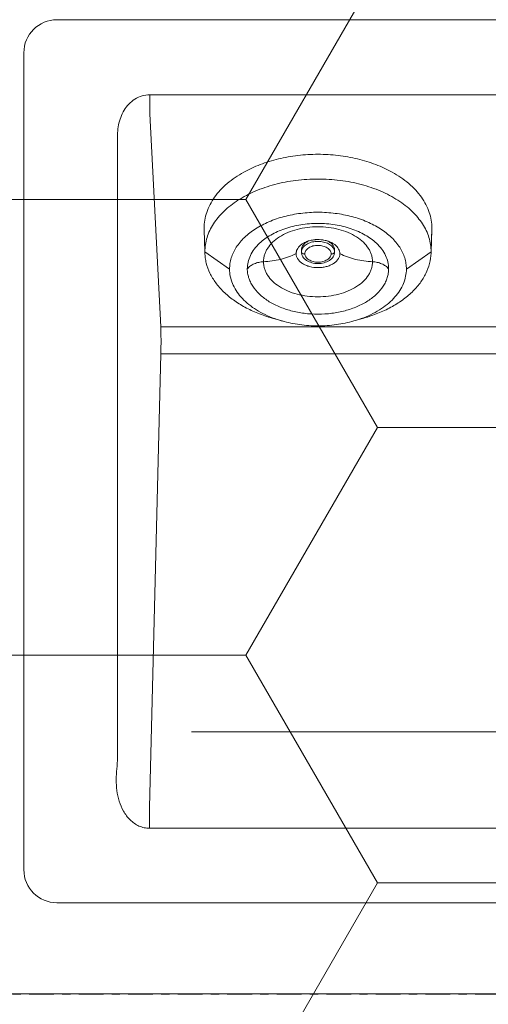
# Model space of a CAD drawing. Header units: millimetres. Extents: x -4835 to 23023, y -15404 to 3906.
# Tile 168 of 256: x 4403.95 to 4409.61, y 1000.26 to 1012.14. Entities that reach past the tile are written whole.
import ezdxf

# ---------------------------------------------------------------- set-up
doc = ezdxf.new("R2010")
doc.units = ezdxf.units.MM
for name, pattern in [('DASHDOT', [1, 0.5, -0.25, 0, -0.25]), ('DXK_LINE_DOT3', [5.9187, 2.979, -0.9799, 0.9799, -0.9799]), ('HIDDEN2', [4.7625, 3.175, -1.5875])]:
    doc.linetypes.add(name, pattern=pattern)
doc.layers.get('0').update_dxf_attribs({"lineweight": 9})
for name, color, linetype, lineweight in [('-AGP1_OSIE', 2, 'DASHDOT', 9), ('-AGP1_wymiary', 8, 'Continuous', 9), ('_A_KONTRUKCJA STALOWA', 170, 'Continuous', 13), ('MEBLE PKN', 150, 'Continuous', 9)]:
    doc.layers.add(name, color=color, linetype=linetype, lineweight=lineweight)
for name, color, linetype, lineweight, true_color in [('_A_WYCIERACZKA', 7, 'Continuous', 5, 0xa5a5a5), ('a___wymiary', 7, 'Continuous', 5, 0x666666), ('IS-ct-urzadzenia', 7, 'Continuous', 5, 0xa5a5a5)]:
    doc.layers.add(name, color=color, linetype=linetype, lineweight=lineweight, true_color=true_color)
doc.layers.add('Budowlane - Chodnik', color=7, linetype='Continuous')
doc.layers.add('TS_INNE_OBIEKTY', color=7, linetype='Continuous')
doc.styles.add('ARIAL', font='arial.ttf', dxfattribs={"width": 0.8})
doc.dimstyles.new('1_50', dxfattribs={"dimtxt": 9, "dimasz": 5, "dimexe": 1.25, "dimexo": 0.625, "dimgap": 1.5, "dimtad": 1, "dimdec": 3, "dimrnd": 0.5, "dimdsep": 46, "dimtxsty": 'ARIAL', "dimblk": 'znacznik', "dimcen": 1.5, "dimse1": 1, "dimse2": 1, "dimclrd": 6, "dimclrt": 6, "dimazin": 0, "dimtfac": 1, "dimtdec": 3, "dimtmove": 0, "dimatfit": 3, "dimldrblk": 'znacznik', "dimfxl": 1, "dimarcsym": 0})

# ---------------------------------------------------------------- blocks, each defined once
blk = doc.blocks.new('WYCIERACZKA')
at = {"layer": 'Budowlane - Chodnik', "lineweight": 0}
h = blk.add_hatch(dxfattribs=at)
h.set_pattern_fill('HONEY', color=0)
h.set_pattern_definition([(0, (-50550.5463, -15078.1207), (4.7625, 2.74963064), [3.175, -6.35]), (120, (-50550.5463, -15078.1207), (-4.76249999, 2.74963066), [3.175, -6.35]), (60, (-50550.5463, -15078.1207), (1e-08, 5.49926131), [-6.35, 3.175])])
h.paths.add_polyline_path([(1, -159), (1, -1), (109, -1), (109, -159)])
blk = doc.blocks.new('A$C728E2813')
at = {"color": 0, "linetype": 'Continuous', "lineweight": 0}
for p, q in [((-50.1, 19.56), (-37.3, 19.56)), ((-36.9, 19.16), (-36.9, 9.3)), ((-48.979, 18.654), (-38.421, 18.654)), ((-38.421, 18.425), (-38.421, 18.654)), ((-38.421, 18.425), (-38.554, 15.854)), ((-38.03, 18.1), (-38.03, 10.65)), ((-41.824, 17.043), (-41.824, 17.045)), ((-41.824, 17.042), (-41.824, 17.043)), ((-41.824, 17.042), (-41.824, 17.043)), ((-41.824, 17.024), (-41.824, 17.043)), ((-41.824, 17.042), (-41.815, 16.759)), ((-41.824, 17.024), (-41.824, 17.024)), ((-41.815, 16.759), (-41.824, 17.024)), ((-39.085, 16.759), (-39.076, 17.024)), ((-39.076, 17.043), (-39.076, 17.042)), ((-39.076, 17.043), (-39.076, 17.042)), ((-39.076, 17.043), (-39.076, 17.028)), ((-39.076, 17.028), (-39.076, 17.024)), ((-41.815, 16.741), (-41.815, 16.759)), ((-41.815, 16.759), (-41.517, 16.55)), ((-40.65, 16.782), (-40.65, 16.756)), ((-40.25, 16.782), (-40.25, 16.756)), ((-39.085, 16.759), (-39.383, 16.55)), ((-39.085, 16.759), (-39.085, 16.746)), ((-40.883, 15.923), (-41.004, 15.957)), ((-40.017, 15.923), (-39.896, 15.957)), ((-48.846, 15.854), (-38.554, 15.854)), ((-38.555, 15.525), (-48.845, 15.525)), ((-38.555, 15.525), (-38.417, 10.05)), ((-38.417, 9.8), (-38.417, 10.05)), ((-38.417, 9.8), (-48.983, 9.8)), ((-37.3, 8.9), (-50.1, 8.9))]:
    blk.add_line(p, q, dxfattribs=at)
for centre, radius, start, end in [((-37.3, 19.16), 0.4, 360, 90), ((-41.243, 17.043), 0.582, 180.0483, 181.8676), ((-39.657, 17.043), 0.582, 358.5331, 359.9519), ((-39.658, 17.043), 0.582, 358.1329, 358.5333), ((-40.482, 16.61), 0.291, 112.3267, 116.692), ((-40.453, 16.52), 0.385, 98.097, 100.3412), ((-40.45, 16.499), 0.407, 86.4111, 98.0626), ((-40.45, 16.504), 0.402, 85.2197, 86.4298), ((-40.436, 16.566), 0.339, 70.9046, 73.521), ((-40.516, 17.216), 1.344, 248.7971, 254.1473), ((-40.392, 17.24), 1.37, 285.9036, 291.177), ((-37.3, 9.3), 0.4, 270, 0)]:
    blk.add_arc(centre, radius, start, end, dxfattribs=at)
for points, knots in [([(-38.421, 18.654), (-38.389, 18.654), (-38.326, 18.645), (-38.239, 18.605), (-38.165, 18.544), (-38.107, 18.468), (-38.066, 18.382), (-38.041, 18.29), (-38.03, 18.195), (-38.03, 18.132), (-38.03, 18.1)], [0, 0, 0, 0, 0.124808, 0.249677, 0.374608, 0.499597, 0.624635, 0.749719, 0.874847, 1, 1, 1, 1]), ([(-41.346, 17.72), (-41.283, 17.755), (-41.146, 17.818), (-40.926, 17.885), (-40.692, 17.926), (-40.45, 17.94), (-40.208, 17.926), (-39.974, 17.885), (-39.754, 17.818), (-39.617, 17.755), (-39.554, 17.72)], [0, 0, 0, 0, 0.117407, 0.241136, 0.369394, 0.500008, 0.630622, 0.758876, 0.8826, 1, 1, 1, 1]), ([(-41.824, 17.043), (-41.824, 17.075), (-41.819, 17.14), (-41.795, 17.236), (-41.754, 17.33), (-41.699, 17.42), (-41.63, 17.505), (-41.517, 17.613), (-41.417, 17.68), (-41.346, 17.72)], [0, 0, 0, 0, 0.111592, 0.224774, 0.340996, 0.4615, 0.587228, 0.718799, 1, 1, 1, 1]), ([(-39.554, 17.72), (-39.483, 17.68), (-39.383, 17.613), (-39.27, 17.505), (-39.201, 17.42), (-39.146, 17.33), (-39.105, 17.236), (-39.081, 17.14), (-39.076, 17.075), (-39.076, 17.043)], [0, 0, 0, 0, 0.281194, 0.412763, 0.53849, 0.658995, 0.775219, 0.888404, 1, 1, 1, 1]), ([(-41.815, 16.759), (-41.815, 16.788), (-41.811, 16.846), (-41.791, 16.932), (-41.758, 17.016), (-41.712, 17.097), (-41.654, 17.175), (-41.56, 17.276), (-41.414, 17.389), (-41.206, 17.497), (-40.97, 17.577), (-40.715, 17.626), (-40.45, 17.642), (-40.185, 17.626), (-39.93, 17.577), (-39.694, 17.497), (-39.486, 17.389), (-39.34, 17.276), (-39.246, 17.175), (-39.188, 17.097), (-39.142, 17.016), (-39.109, 16.932), (-39.089, 16.846), (-39.085, 16.788), (-39.085, 16.759)], [0, 0, 0, 0, 0.024205, 0.048752, 0.073928, 0.099984, 0.127123, 0.155481, 0.216035, 0.281711, 0.351787, 0.425052, 0.499987, 0.574923, 0.648189, 0.718266, 0.783944, 0.844499, 0.872859, 0.899998, 0.926055, 0.951228, 0.975783, 1, 1, 1, 1]), ([(-39.383, 16.55), (-39.383, 16.572), (-39.386, 16.618), (-39.402, 16.685), (-39.428, 16.751), (-39.476, 16.837), (-39.562, 16.939), (-39.697, 17.042), (-39.859, 17.126), (-40.043, 17.189), (-40.243, 17.227), (-40.45, 17.24), (-40.657, 17.227), (-40.857, 17.189), (-41.041, 17.126), (-41.203, 17.042), (-41.318, 16.954), (-41.392, 16.875), (-41.437, 16.814), (-41.472, 16.75), (-41.498, 16.685), (-41.514, 16.618), (-41.517, 16.572), (-41.517, 16.55)], [0, 0, 0, 0, 0.024209, 0.048758, 0.073935, 0.099995, 0.155406, 0.215968, 0.281652, 0.351737, 0.425012, 0.499957, 0.574902, 0.648177, 0.718262, 0.783946, 0.844507, 0.872869, 0.90001, 0.92607, 0.951251, 0.975799, 1, 1, 1, 1]), ([(-39.745, 16.862), (-39.785, 16.9), (-39.856, 16.951), (-39.962, 17.004), (-40.082, 17.051), (-40.245, 17.09), (-40.45, 17.106), (-40.655, 17.09), (-40.818, 17.051), (-40.938, 17.004), (-41.044, 16.951), (-41.115, 16.9), (-41.155, 16.862)], [0, 0, 0, 0, 0.110357, 0.170208, 0.232742, 0.363973, 0.5, 0.636026, 0.767257, 0.829791, 0.889643, 1, 1, 1, 1]), ([(-41.108, 16.638), (-41.108, 16.652), (-41.106, 16.68), (-41.096, 16.721), (-41.081, 16.762), (-41.051, 16.815), (-40.998, 16.878), (-40.915, 16.942), (-40.815, 16.994), (-40.701, 17.032), (-40.578, 17.056), (-40.45, 17.064), (-40.322, 17.056), (-40.199, 17.032), (-40.086, 16.994), (-39.985, 16.942), (-39.902, 16.878), (-39.849, 16.815), (-39.819, 16.762), (-39.804, 16.721), (-39.794, 16.68), (-39.792, 16.652), (-39.792, 16.638)], [0, 0, 0, 0, 0.024187, 0.048726, 0.073907, 0.099972, 0.155385, 0.21595, 0.281639, 0.351729, 0.42501, 0.499962, 0.574915, 0.6482, 0.718294, 0.783986, 0.844557, 0.899972, 0.926034, 0.951225, 0.975793, 1, 1, 1, 1]), ([(-40.65, 16.782), (-40.65, 16.788), (-40.649, 16.8), (-40.643, 16.818), (-40.633, 16.835), (-40.62, 16.851), (-40.604, 16.865), (-40.582, 16.88), (-40.566, 16.888), (-40.556, 16.892)], [0, 0, 0, 0, 0.1044802, 0.2122105, 0.3251385, 0.4448086, 0.5721613, 0.7074773, 0.8969966, 0.8969966, 0.8969966, 0.8969966]), ([(-40.646, 16.78), (-40.644, 16.788), (-40.637, 16.803), (-40.622, 16.822), (-40.602, 16.84), (-40.577, 16.856), (-40.549, 16.868), (-40.507, 16.88), (-40.451, 16.887), (-40.385, 16.88), (-40.334, 16.862), (-40.3, 16.841), (-40.279, 16.824), (-40.264, 16.804), (-40.257, 16.789), (-40.254, 16.782)], [0, 0, 0, 0, 0.049417, 0.102284, 0.159357, 0.220839, 0.286468, 0.355488, 0.499447, 0.643542, 0.778301, 0.840083, 0.897447, 0.950537, 1, 1, 1, 1]), ([(-40.592, 16.879), (-40.587, 16.881), (-40.564, 16.89), (-40.54, 16.896), (-40.522, 16.899)], [0, 0, 0, 0, 0.243159, 1, 1, 1, 1]), ([(-40.416, 16.904), (-40.409, 16.904), (-40.384, 16.901), (-40.358, 16.896), (-40.34, 16.89)], [0, 0, 0, 0, 0.254373, 1, 1, 1, 1]), ([(-40.343, 16.891), (-40.329, 16.885), (-40.305, 16.873), (-40.279, 16.85), (-40.264, 16.83), (-40.256, 16.815), (-40.251, 16.799), (-40.25, 16.788), (-40.25, 16.782)], [0, 0, 0, 0, 0.289801, 0.550476, 0.670433, 0.784294, 0.893443, 1, 1, 1, 1]), ([(-40.325, 16.886), (-40.32, 16.884), (-40.3, 16.876), (-40.281, 16.867), (-40.267, 16.858)], [0, 0, 0, 0, 0.258899, 1, 1, 1, 1]), ([(-41.303, 16.553), (-41.303, 16.581), (-41.296, 16.637), (-41.267, 16.717), (-41.22, 16.794), (-41.178, 16.84), (-41.155, 16.862)], [0, 0, 0, 0, 0.233848, 0.474911, 0.728923, 1, 1, 1, 1]), ([(-40.714, 16.736), (-40.714, 16.746), (-40.711, 16.765), (-40.7, 16.793), (-40.682, 16.819), (-40.666, 16.834), (-40.657, 16.841)], [0, 0, 0, 0, 0.230209, 0.469657, 0.724971, 1, 1, 1, 1]), ([(-40.657, 16.841), (-40.654, 16.844), (-40.64, 16.855), (-40.625, 16.864), (-40.612, 16.87)], [0, 0, 0, 0, 0.240791, 1, 1, 1, 1]), ([(-40.65, 16.756), (-40.65, 16.758), (-40.65, 16.766), (-40.648, 16.774), (-40.646, 16.78)], [0, 0, 0, 0, 0.247458, 1, 1, 1, 1]), ([(-40.608, 16.734), (-40.608, 16.741), (-40.606, 16.755), (-40.597, 16.774), (-40.582, 16.792), (-40.562, 16.807), (-40.537, 16.82), (-40.5, 16.832), (-40.47, 16.836), (-40.45, 16.836)], [0, 0, 0, 0, 0.09707, 0.199499, 0.310632, 0.432113, 0.564028, 0.704784, 1, 1, 1, 1]), ([(-40.45, 16.836), (-40.44, 16.836), (-40.419, 16.835), (-40.39, 16.829), (-40.362, 16.82), (-40.338, 16.807), (-40.318, 16.792), (-40.303, 16.774), (-40.294, 16.755), (-40.292, 16.741), (-40.292, 16.734)], [0, 0, 0, 0, 0.149473, 0.29629, 0.43676, 0.568471, 0.689889, 0.801001, 0.903218, 1, 1, 1, 1]), ([(-40.267, 16.858), (-40.257, 16.852), (-40.238, 16.838), (-40.214, 16.814), (-40.197, 16.787), (-40.191, 16.768), (-40.189, 16.758)], [0, 0, 0, 0, 0.277711, 0.535161, 0.774432, 1, 1, 1, 1]), ([(-40.254, 16.782), (-40.253, 16.78), (-40.251, 16.771), (-40.25, 16.762), (-40.25, 16.756)], [0, 0, 0, 0, 0.253936, 1, 1, 1, 1]), ([(-39.745, 16.862), (-39.722, 16.84), (-39.68, 16.794), (-39.633, 16.717), (-39.604, 16.636), (-39.597, 16.581), (-39.597, 16.553)], [0, 0, 0, 0, 0.271115, 0.525199, 0.766283, 1, 1, 1, 1]), ([(-41.004, 15.957), (-41.061, 15.974), (-41.173, 16.012), (-41.329, 16.084), (-41.468, 16.17), (-41.587, 16.268), (-41.683, 16.376), (-41.755, 16.493), (-41.801, 16.615), (-41.813, 16.699), (-41.815, 16.741)], [0, 0, 0, 0, 0.149856, 0.293165, 0.428938, 0.556663, 0.676437, 0.789065, 0.896144, 1, 1, 1, 1]), ([(-40.714, 16.736), (-40.774, 16.706), (-40.903, 16.66), (-41.039, 16.641), (-41.108, 16.638)], [0, 0, 0, 0, 0.491564, 1, 1, 1, 1]), ([(-40.186, 16.736), (-40.186, 16.725), (-40.19, 16.702), (-40.206, 16.67), (-40.231, 16.64), (-40.264, 16.615), (-40.304, 16.594), (-40.366, 16.573), (-40.433, 16.565), (-40.501, 16.569), (-40.55, 16.578), (-40.596, 16.594), (-40.636, 16.615), (-40.669, 16.64), (-40.694, 16.67), (-40.71, 16.702), (-40.714, 16.725), (-40.714, 16.736)], [0, 0, 0, 0, 0.048508, 0.099643, 0.155114, 0.215739, 0.281473, 0.351633, 0.499699, 0.574725, 0.64809, 0.718256, 0.784026, 0.844641, 0.900131, 0.951378, 1, 1, 1, 1]), ([(-40.608, 16.734), (-40.613, 16.733), (-40.622, 16.732), (-40.634, 16.735), (-40.642, 16.74), (-40.648, 16.746), (-40.65, 16.752), (-40.65, 16.756)], [0, 0, 0, 0, 0.269506, 0.538751, 0.665915, 0.786126, 1, 1, 1, 1]), ([(-40.65, 16.756), (-40.65, 16.746), (-40.647, 16.726), (-40.634, 16.698), (-40.615, 16.674), (-40.579, 16.646), (-40.524, 16.622), (-40.45, 16.613), (-40.376, 16.622), (-40.321, 16.646), (-40.285, 16.674), (-40.266, 16.698), (-40.253, 16.726), (-40.25, 16.746), (-40.25, 16.756)], [0, 0, 0, 0, 0.054702, 0.110379, 0.168108, 0.228774, 0.359625, 0.500016, 0.640403, 0.771244, 0.831903, 0.889626, 0.945301, 1, 1, 1, 1]), ([(-40.45, 16.633), (-40.46, 16.633), (-40.481, 16.634), (-40.51, 16.64), (-40.538, 16.649), (-40.562, 16.662), (-40.582, 16.677), (-40.597, 16.695), (-40.606, 16.714), (-40.608, 16.728), (-40.608, 16.734)], [0, 0, 0, 0, 0.149473, 0.29629, 0.43676, 0.568471, 0.689889, 0.801001, 0.903218, 1, 1, 1, 1]), ([(-40.292, 16.734), (-40.292, 16.728), (-40.294, 16.714), (-40.303, 16.695), (-40.318, 16.677), (-40.338, 16.662), (-40.363, 16.649), (-40.4, 16.636), (-40.43, 16.633), (-40.45, 16.633)], [0, 0, 0, 0, 0.09707, 0.199499, 0.310632, 0.432113, 0.564028, 0.704784, 1, 1, 1, 1]), ([(-40.292, 16.734), (-40.287, 16.733), (-40.278, 16.732), (-40.266, 16.735), (-40.258, 16.74), (-40.252, 16.746), (-40.25, 16.752), (-40.25, 16.756)], [0, 0, 0, 0, 0.269506, 0.538751, 0.665915, 0.786126, 1, 1, 1, 1]), ([(-40.189, 16.758), (-40.188, 16.756), (-40.187, 16.749), (-40.186, 16.742), (-40.186, 16.736)], [0, 0, 0, 0, 0.251918, 1, 1, 1, 1]), ([(-40.186, 16.736), (-40.126, 16.706), (-39.997, 16.66), (-39.861, 16.641), (-39.792, 16.638)], [0, 0, 0, 0, 0.491564, 1, 1, 1, 1]), ([(-39.085, 16.746), (-39.086, 16.726), (-39.089, 16.684), (-39.105, 16.6), (-39.143, 16.497), (-39.214, 16.38), (-39.311, 16.271), (-39.43, 16.172), (-39.569, 16.085), (-39.726, 16.012), (-39.838, 15.974), (-39.896, 15.957)], [0, 0, 0, 0, 0.051748, 0.103968, 0.210985, 0.323511, 0.443194, 0.570872, 0.706653, 0.850029, 1, 1, 1, 1]), ([(-41.517, 16.55), (-41.517, 16.521), (-41.511, 16.461), (-41.484, 16.374), (-41.44, 16.289), (-41.38, 16.21), (-41.305, 16.136), (-41.183, 16.045), (-41.077, 15.992), (-41.002, 15.963)], [0, 0, 0, 0, 0.106531, 0.21554, 0.329085, 0.448763, 0.575577, 0.709935, 1, 1, 1, 1]), ([(-41.303, 16.553), (-41.292, 16.566), (-41.266, 16.589), (-41.227, 16.611), (-41.192, 16.624), (-41.156, 16.634), (-41.127, 16.637), (-41.108, 16.638)], [0, 0, 0, 0, 0.231855, 0.478449, 0.606352, 0.736416, 1, 1, 1, 1]), ([(-39.597, 16.553), (-39.597, 16.535), (-39.6, 16.499), (-39.612, 16.446), (-39.633, 16.393), (-39.672, 16.324), (-39.74, 16.243), (-39.848, 16.16), (-39.978, 16.093), (-40.125, 16.043), (-40.284, 16.012), (-40.45, 16.002), (-40.616, 16.012), (-40.775, 16.043), (-40.922, 16.093), (-41.052, 16.16), (-41.16, 16.243), (-41.228, 16.324), (-41.267, 16.393), (-41.288, 16.446), (-41.3, 16.499), (-41.303, 16.535), (-41.303, 16.553)], [0, 0, 0, 0, 0.024212, 0.048775, 0.073957, 0.100017, 0.155434, 0.216003, 0.281694, 0.351787, 0.425069, 0.500021, 0.574972, 0.648253, 0.718343, 0.784032, 0.844598, 0.90001, 0.926074, 0.951258, 0.975804, 1, 1, 1, 1]), ([(-39.792, 16.638), (-39.792, 16.624), (-39.794, 16.596), (-39.804, 16.555), (-39.819, 16.514), (-39.849, 16.461), (-39.902, 16.398), (-39.985, 16.335), (-40.085, 16.283), (-40.199, 16.244), (-40.322, 16.22), (-40.45, 16.212), (-40.578, 16.22), (-40.701, 16.244), (-40.814, 16.283), (-40.915, 16.335), (-40.998, 16.398), (-41.051, 16.461), (-41.081, 16.514), (-41.096, 16.555), (-41.106, 16.596), (-41.108, 16.624), (-41.108, 16.638)], [0, 0, 0, 0, 0.024187, 0.048726, 0.073907, 0.099972, 0.155385, 0.21595, 0.281639, 0.351729, 0.42501, 0.499962, 0.574915, 0.6482, 0.718294, 0.783986, 0.844557, 0.899972, 0.926034, 0.951225, 0.975793, 1, 1, 1, 1]), ([(-39.898, 15.963), (-39.859, 15.978), (-39.786, 16.011), (-39.684, 16.069), (-39.595, 16.136), (-39.52, 16.21), (-39.46, 16.29), (-39.416, 16.374), (-39.389, 16.461), (-39.383, 16.521), (-39.383, 16.55)], [0, 0, 0, 0, 0.148617, 0.290347, 0.424646, 0.551405, 0.671033, 0.784544, 0.89353, 1, 1, 1, 1]), ([(-39.597, 16.553), (-39.608, 16.566), (-39.634, 16.589), (-39.673, 16.611), (-39.708, 16.624), (-39.744, 16.634), (-39.773, 16.637), (-39.792, 16.638)], [0, 0, 0, 0, 0.231855, 0.478449, 0.606352, 0.736416, 1, 1, 1, 1]), ([(-40.883, 15.923), (-40.814, 15.903), (-40.67, 15.874), (-40.45, 15.859), (-40.23, 15.874), (-40.086, 15.903), (-40.017, 15.923)], [0, 0, 0, 0, 0.246923, 0.5, 0.753077, 1, 1, 1, 1]), ([(-38.555, 15.525), (-38.555, 15.584), (-38.556, 15.693), (-38.555, 15.803), (-38.554, 15.854)], [0, 0, 0, 0, 0.532085, 1, 1, 1, 1]), ([(-38.417, 9.8), (-38.395, 9.8), (-38.351, 9.804), (-38.288, 9.825), (-38.231, 9.858), (-38.164, 9.914), (-38.098, 10.004), (-38.047, 10.126), (-38.02, 10.255), (-38.013, 10.387), (-38.021, 10.518), (-38.03, 10.606), (-38.03, 10.65)], [0, 0, 0, 0, 0.062484, 0.124972, 0.187475, 0.249995, 0.374781, 0.499718, 0.624734, 0.749802, 0.874893, 1, 1, 1, 1])]:
    blk.add_open_spline(points, degree=3, knots=knots, dxfattribs=at)
blk = doc.blocks.new('znacznik')
at = {"layer": 'a___wymiary'}
for p, q in [((0, 1.3936), (0, -1.3936)), ((1.3936, 0), (-1.3936, 0))]:
    blk.add_line(p, q, dxfattribs=at)
at = {"layer": 'a___wymiary', "const_width": 0.2}
blk.add_lwpolyline([(0.8759, 0.8759), (-0.8759, -0.8759)], dxfattribs=at)
blk = doc.blocks.new('*D985')
at = {"layer": '-AGP1_wymiary', "lineweight": -2}
for p, q in [((4133.209, 998.391), (4133.209, 1003.391)), ((4133.209, 993.391), (4133.209, 981.391)), ((4133.209, 976.391), (4133.209, 971.391))]:
    blk.add_line(p, q, dxfattribs=at)
at = {"layer": 'Defpoints', "color": 0}
for p in [(4939.681, 993.391), (4133.209, 981.391), (4939.681, 981.391)]:
    blk.add_point(p, dxfattribs=at)
at = {"layer": '-AGP1_wymiary', "linetype": 'ByBlock', "lineweight": -2, "xscale": 5, "yscale": 5, "zscale": 5}
for p, rotation in [((4133.209, 993.391), 270), ((4133.209, 981.391), 90)]:
    blk.add_blockref('znacznik', p, dxfattribs=dict(at, rotation=rotation))
at = {"layer": '-AGP1_wymiary', "insert": (4131.57, 985.77), "char_height": 9, "attachment_point": 5, "rotation": 90, "style": 'ARIAL'}
blk.add_mtext('12', dxfattribs=at)
blk = doc.blocks.new('konstrukcja')
at = {"layer": '_A_KONTRUKCJA STALOWA', "linetype": 'HIDDEN2', "ltscale": 2}
blk.add_lwpolyline([(5363.477, 8113.156), (4398.709, 8113.156)], dxfattribs=at)
blk = doc.blocks.new('SIATKA MODULARNA')
at = {"layer": '-AGP1_OSIE', "color": 8, "ltscale": 50, "true_color": 0x787878}
for p, q in [((-214.817, -1468), (1230.119, -1468)), ((-154.282, -1468), (1229.904, -1468))]:
    blk.add_line(p, q, dxfattribs=at)
blk = doc.blocks.new('GridLine-312667172-2199 - 1311')
at = {"layer": 'TS_INNE_OBIEKTY', "color": 4, "linetype": 'DXK_LINE_DOT3'}
blk.add_line((74680, 44005.84), (74680, 55237.16), dxfattribs=at)

msp = doc.modelspace()

# ---------------------------------------------------------------- block references
at = {"xscale": -1}
msp.add_blockref('konstrukcja', (9312.3019, -7109.611), dxfattribs=at)
at = {"xscale": 0.1, "yscale": 0.1, "zscale": 0.1, "rotation": 270}
msp.add_blockref('GridLine-312667172-2199 - 1311', (-531.0425, 8468.383), dxfattribs=at)
at = {"layer": '_A_WYCIERACZKA', "xscale": -1}
msp.add_blockref('WYCIERACZKA', (4421.2414, 1074.383), dxfattribs=at)
at = {"layer": 'IS-ct-urzadzenia', "xscale": -1}
msp.add_blockref('A$C728E2813', (4367.0999, 992.583), dxfattribs=at)
at = {"layer": 'MEBLE PKN'}
msp.add_blockref('SIATKA MODULARNA', (3942.1735, 2468.383), dxfattribs=at)

# ---------------------------------------------------------------- dimensions: what is measured, and where the dimension line sits
at = {"layer": '-AGP1_wymiary'}
dim = msp.add_linear_dim(base=(4133.2088, 981.3908), p1=(4939.6815, 993.3909), p2=(4939.6815, 981.3908), angle=90, dimstyle='1_50', override={"dimtxt": 9, "dimblk": 'znacznik', "dimclrd": 256, "dimclrt": 256, "dimtmove": 1, "dimtfill": 0, "dimtfillclr": 256}, dxfattribs=at)
dim.commit()
dim.dimension.update_dxf_attribs({"geometry": '*D985', "text_midpoint": (4137.5884, 985.7704), "dimtype": 160})

doc.saveas('drawing.dxf')
